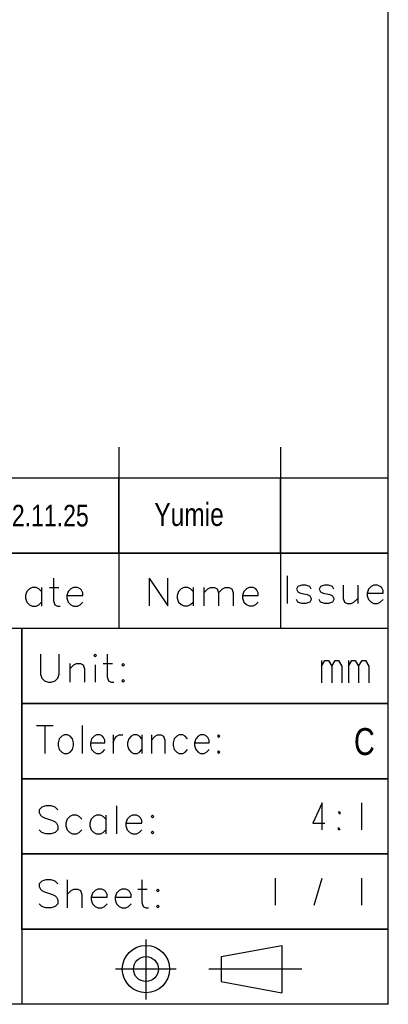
# Model space of a CAD drawing. Extents: x 0 to 189, y 4 to 276.
# Tile 4 of 6: x 161 to 189, y 4 to 77. Entities that reach past the tile are written whole.
import ezdxf

# ---------------------------------------------------------------- set-up
doc = ezdxf.new("R2010")
doc.units = 0
doc.header["$LTSCALE"] = 19.36
doc.layers.get('0').update_dxf_attribs({"linetype": 'CONTINUOUS'})
doc.styles.get("Standard").update_dxf_attribs({"font": 'txt', "width": 0.8})

# ---------------------------------------------------------------- blocks, each defined once
blk = doc.blocks.new('*U22')
at = {"color": 0, "width": 0.8}
blk.add_text('2022.11.25', height=1.6, dxfattribs=at).set_placement((157.744, 39.141))
blk = doc.blocks.new('*U23')
at = {"color": 0, "width": 0.8}
blk.add_text('Yumie', height=1.7, dxfattribs=at).set_placement((171.175, 39.173))
blk = doc.blocks.new('*U25')
at = {"width": 0.8}
blk.add_text('C', height=2, dxfattribs=at).set_placement((185.994, 22.162))

msp = doc.modelspace()

# ---------------------------------------------------------------- linework, layer by layer
at = {"color": 0, "linetype": 'CONTINUOUS'}
for p, q in [((188.542, 3.653), (188.542, 275.551)), ((168.54, 45.028), (168.54, 31.562)), ((180.54, 45.028), (180.54, 31.562)), ((188.542, 42.726), (113.282, 42.726)), ((168.54, 37.144), (168.54, 42.726)), ((180.54, 37.144), (180.54, 42.726)), ((188.542, 37.144), (188.542, 42.726)), ((188.542, 37.144), (113.282, 37.144)), ((113.282, 37.144), (188.542, 37.144)), ((163.698, 35.303), (163.698, 33.623)), ((170.792, 35.304), (172.176, 33.229)), ((170.792, 35.304), (170.792, 33.229)), ((172.176, 33.229), (172.176, 35.304)), ((181.034, 35.479), (181.034, 33.402)), ((161.918, 34.512), (161.72, 34.315)), ((162.116, 34.611), (161.918, 34.512)), ((162.412, 34.611), (162.116, 34.611)), ((162.61, 34.512), (162.412, 34.611)), ((162.807, 34.315), (162.61, 34.512)), ((162.807, 34.611), (162.807, 33.228)), ((163.4, 34.611), (164.093, 34.611)), ((164.982, 34.512), (164.783, 34.315)), ((165.18, 34.611), (164.982, 34.512)), ((165.476, 34.611), (165.18, 34.611)), ((165.674, 34.512), (165.476, 34.611)), ((165.772, 34.413), (165.674, 34.512)), ((165.871, 34.216), (165.772, 34.413)), ((173.165, 34.514), (172.966, 34.316)), ((173.361, 34.612), (173.165, 34.514)), ((173.659, 34.612), (173.361, 34.612)), ((173.855, 34.514), (173.659, 34.612)), ((174.054, 34.316), (173.855, 34.514)), ((174.054, 34.612), (174.054, 33.229)), ((174.844, 34.612), (174.844, 33.229)), ((174.844, 34.217), (175.141, 34.514)), ((175.141, 34.514), (175.338, 34.612)), ((175.338, 34.612), (175.635, 34.612)), ((175.635, 34.612), (175.832, 34.514)), ((175.832, 34.514), (175.931, 34.217)), ((175.931, 34.217), (176.227, 34.514)), ((176.227, 34.514), (176.425, 34.612)), ((176.425, 34.612), (176.722, 34.612)), ((176.722, 34.612), (176.919, 34.514)), ((176.919, 34.514), (177.018, 34.217)), ((178.006, 34.514), (177.808, 34.316)), ((178.204, 34.612), (178.006, 34.514)), ((178.5, 34.612), (178.204, 34.612)), ((178.699, 34.514), (178.5, 34.612)), ((178.796, 34.415), (178.699, 34.514)), ((178.895, 34.217), (178.796, 34.415)), ((181.824, 34.687), (181.725, 34.489)), ((181.725, 34.489), (181.824, 34.292)), ((182.122, 34.786), (181.824, 34.687)), ((182.417, 34.786), (182.122, 34.786)), ((182.713, 34.687), (182.417, 34.786)), ((182.812, 34.489), (182.713, 34.687)), ((183.505, 34.687), (183.406, 34.489)), ((183.406, 34.489), (183.505, 34.292)), ((183.801, 34.786), (183.505, 34.687)), ((184.098, 34.786), (183.801, 34.786)), ((184.394, 34.687), (184.098, 34.786)), ((184.493, 34.489), (184.394, 34.687)), ((185.184, 34.786), (185.184, 33.797)), ((186.271, 34.786), (186.271, 33.402)), ((187.062, 34.489), (186.963, 34.193)), ((187.259, 34.687), (187.062, 34.489)), ((187.457, 34.786), (187.259, 34.687)), ((187.753, 34.786), (187.457, 34.786)), ((187.951, 34.687), (187.753, 34.786)), ((188.05, 34.588), (187.951, 34.687)), ((188.15, 34.39), (188.05, 34.588)), ((188.15, 34.193), (188.15, 34.39)), ((161.72, 34.315), (161.622, 34.018)), ((161.622, 34.018), (161.622, 33.819)), ((161.622, 33.819), (161.72, 33.523)), ((164.783, 34.315), (164.686, 34.018)), ((164.686, 34.018), (165.871, 34.018)), ((164.686, 34.018), (164.686, 33.819)), ((164.686, 33.819), (164.783, 33.523)), ((165.871, 34.018), (165.871, 34.216)), ((172.966, 34.316), (172.867, 34.019)), ((172.867, 34.019), (172.867, 33.822)), ((172.867, 33.822), (172.966, 33.525)), ((175.931, 34.217), (175.931, 33.229)), ((177.018, 34.217), (177.018, 33.229)), ((177.808, 34.316), (177.71, 34.019)), ((177.71, 34.019), (178.895, 34.019)), ((177.71, 34.019), (177.71, 33.822)), ((177.71, 33.822), (177.808, 33.525)), ((178.895, 34.019), (178.895, 34.217)), ((181.824, 33.501), (181.725, 33.699)), ((181.824, 34.292), (182.022, 34.193)), ((182.022, 34.193), (182.517, 34.094)), ((182.517, 34.094), (182.713, 33.995)), ((182.713, 33.995), (182.812, 33.797)), ((182.812, 33.699), (182.713, 33.501)), ((182.812, 33.797), (182.812, 33.699)), ((183.505, 33.501), (183.406, 33.699)), ((183.505, 34.292), (183.701, 34.193)), ((183.701, 34.193), (184.195, 34.094)), ((184.195, 34.094), (184.394, 33.995)), ((184.394, 33.995), (184.493, 33.797)), ((184.493, 33.699), (184.394, 33.501)), ((184.493, 33.797), (184.493, 33.699)), ((185.184, 33.797), (185.283, 33.501)), ((185.975, 33.501), (186.271, 33.797)), ((186.963, 34.193), (188.15, 34.193)), ((186.963, 34.193), (186.963, 33.995)), ((186.963, 33.995), (187.062, 33.699)), ((187.062, 33.699), (187.259, 33.501)), ((187.951, 33.501), (188.15, 33.699)), ((161.72, 33.523), (161.918, 33.325)), ((161.918, 33.325), (162.116, 33.228)), ((162.116, 33.228), (162.412, 33.228)), ((162.412, 33.228), (162.61, 33.325)), ((162.61, 33.325), (162.807, 33.523)), ((163.698, 33.623), (163.795, 33.325)), ((163.795, 33.325), (163.993, 33.228)), ((163.993, 33.228), (164.192, 33.228)), ((164.783, 33.523), (164.982, 33.325)), ((164.982, 33.325), (165.18, 33.228)), ((165.18, 33.228), (165.476, 33.228)), ((165.476, 33.228), (165.674, 33.325)), ((165.674, 33.325), (165.871, 33.523)), ((172.966, 33.525), (173.165, 33.328)), ((173.165, 33.328), (173.361, 33.229)), ((173.361, 33.229), (173.659, 33.229)), ((173.659, 33.229), (173.855, 33.328)), ((173.855, 33.328), (174.054, 33.525)), ((177.808, 33.525), (178.006, 33.328)), ((178.006, 33.328), (178.204, 33.229)), ((178.204, 33.229), (178.5, 33.229)), ((178.5, 33.229), (178.699, 33.328)), ((178.699, 33.328), (178.895, 33.525)), ((182.122, 33.402), (181.824, 33.501)), ((182.417, 33.402), (182.122, 33.402)), ((182.713, 33.501), (182.417, 33.402)), ((183.801, 33.402), (183.505, 33.501)), ((184.098, 33.402), (183.801, 33.402)), ((184.394, 33.501), (184.098, 33.402)), ((185.283, 33.501), (185.481, 33.402)), ((185.481, 33.402), (185.777, 33.402)), ((185.777, 33.402), (185.975, 33.501)), ((187.259, 33.501), (187.457, 33.402)), ((187.457, 33.402), (187.753, 33.402)), ((187.753, 33.402), (187.951, 33.501)), ((188.542, 31.562), (113.282, 31.562)), ((188.542, 31.562), (161.337, 31.562)), ((161.337, 9.235), (161.337, 31.562)), ((161.337, 31.562), (161.337, 3.653)), ((188.542, 9.235), (188.542, 31.562)), ((162.736, 29.645), (162.736, 28.162)), ((164.119, 28.162), (164.119, 29.645)), ((166.788, 29.645), (166.688, 29.545)), ((166.688, 29.545), (166.788, 29.448)), ((166.887, 29.545), (166.788, 29.645)), ((166.788, 29.448), (166.887, 29.545)), ((167.677, 29.645), (167.677, 27.964)), ((164.91, 28.952), (164.91, 27.569)), ((164.91, 28.557), (165.206, 28.855)), ((165.206, 28.855), (165.404, 28.952)), ((165.404, 28.952), (165.7, 28.952)), ((165.7, 28.952), (165.898, 28.855)), ((165.898, 28.855), (165.998, 28.557)), ((165.998, 28.557), (165.998, 27.569)), ((166.788, 28.855), (166.788, 27.569)), ((167.381, 28.952), (168.073, 28.952)), ((168.863, 28.952), (168.764, 28.855)), ((168.764, 28.855), (168.863, 28.756)), ((168.962, 28.855), (168.863, 28.952)), ((168.863, 28.756), (168.962, 28.855)), ((183.592, 29.188), (183.592, 27.521)), ((183.592, 28.771), (183.842, 29.188)), ((183.842, 29.188), (184.092, 29.188)), ((184.092, 29.188), (184.342, 28.771)), ((184.342, 28.771), (184.592, 29.188)), ((184.342, 28.771), (184.342, 27.521)), ((184.592, 29.188), (184.842, 29.188)), ((184.842, 29.188), (185.092, 28.771)), ((185.092, 28.771), (185.092, 27.521)), ((185.592, 29.188), (185.592, 27.521)), ((185.592, 28.771), (185.842, 29.188)), ((185.842, 29.188), (186.092, 29.188)), ((186.092, 29.188), (186.342, 28.771)), ((186.342, 28.771), (186.592, 29.188)), ((186.342, 28.771), (186.342, 27.521)), ((186.592, 29.188), (186.842, 29.188)), ((186.842, 29.188), (187.092, 28.771)), ((187.092, 28.771), (187.092, 27.521)), ((162.736, 28.162), (162.835, 27.865)), ((162.835, 27.865), (163.033, 27.668)), ((163.823, 27.668), (164.021, 27.865)), ((164.021, 27.865), (164.119, 28.162)), ((167.677, 27.964), (167.776, 27.668)), ((163.033, 27.668), (163.329, 27.569)), ((163.329, 27.569), (163.527, 27.569)), ((163.527, 27.569), (163.823, 27.668)), ((167.776, 27.668), (167.974, 27.569)), ((167.974, 27.569), (168.171, 27.569)), ((168.863, 27.766), (168.764, 27.668)), ((168.764, 27.668), (168.863, 27.569)), ((168.962, 27.668), (168.863, 27.766)), ((168.863, 27.569), (168.962, 27.668)), ((188.542, 25.98), (161.337, 25.98)), ((161.337, 25.98), (188.542, 25.98)), ((162.43, 24.355), (163.675, 24.355)), ((163.052, 24.355), (163.052, 22.279)), ((165.81, 24.355), (165.81, 22.279)), ((164.298, 23.565), (164.119, 23.367)), ((164.475, 23.662), (164.298, 23.565)), ((164.742, 23.662), (164.475, 23.662)), ((164.921, 23.565), (164.742, 23.662)), ((165.098, 23.367), (164.921, 23.565)), ((166.699, 23.565), (166.521, 23.367)), ((166.876, 23.662), (166.699, 23.565)), ((167.144, 23.662), (166.876, 23.662)), ((167.322, 23.565), (167.144, 23.662)), ((167.41, 23.466), (167.322, 23.565)), ((167.499, 23.267), (167.41, 23.466)), ((168.122, 23.662), (168.122, 22.279)), ((168.211, 23.367), (168.388, 23.565)), ((168.388, 23.565), (168.567, 23.662)), ((168.567, 23.662), (168.833, 23.662)), ((169.456, 23.565), (169.279, 23.367)), ((169.634, 23.662), (169.456, 23.565)), ((169.9, 23.662), (169.634, 23.662)), ((170.079, 23.565), (169.9, 23.662)), ((170.256, 23.367), (170.079, 23.565)), ((170.256, 23.662), (170.256, 22.279)), ((170.968, 23.662), (170.968, 22.279)), ((170.968, 23.267), (171.234, 23.565)), ((171.234, 23.565), (171.413, 23.662)), ((171.413, 23.662), (171.679, 23.662)), ((171.679, 23.662), (171.857, 23.565)), ((171.857, 23.565), (171.946, 23.267)), ((172.836, 23.565), (172.657, 23.367)), ((173.014, 23.662), (172.836, 23.565)), ((173.28, 23.662), (173.014, 23.662)), ((173.458, 23.565), (173.28, 23.662)), ((173.637, 23.367), (173.458, 23.565)), ((174.437, 23.565), (174.259, 23.367)), ((174.614, 23.662), (174.437, 23.565)), ((174.881, 23.662), (174.614, 23.662)), ((175.06, 23.565), (174.881, 23.662)), ((175.148, 23.466), (175.06, 23.565)), ((175.237, 23.267), (175.148, 23.466)), ((175.949, 23.662), (175.86, 23.565)), ((175.86, 23.565), (175.949, 23.466)), ((176.037, 23.565), (175.949, 23.662)), ((175.949, 23.466), (176.037, 23.565)), ((164.119, 23.367), (164.03, 23.069)), ((164.03, 23.069), (164.03, 22.872)), ((164.03, 22.872), (164.119, 22.575)), ((165.187, 23.069), (165.098, 23.367)), ((165.098, 22.575), (165.187, 22.872)), ((165.187, 22.872), (165.187, 23.069)), ((166.521, 23.367), (166.433, 23.069)), ((166.433, 23.069), (167.499, 23.069)), ((166.433, 23.069), (166.433, 22.872)), ((166.433, 22.872), (166.521, 22.575)), ((167.499, 23.069), (167.499, 23.267)), ((168.122, 23.069), (168.211, 23.367)), ((169.279, 23.367), (169.19, 23.069)), ((169.19, 23.069), (169.19, 22.872)), ((169.19, 22.872), (169.279, 22.575)), ((171.946, 23.267), (171.946, 22.279)), ((172.657, 23.367), (172.568, 23.069)), ((172.568, 23.069), (172.568, 22.872)), ((172.568, 22.872), (172.657, 22.575)), ((174.259, 23.367), (174.169, 23.069)), ((174.169, 23.069), (175.237, 23.069)), ((174.169, 23.069), (174.169, 22.872)), ((174.169, 22.872), (174.259, 22.575)), ((175.237, 23.069), (175.237, 23.267)), ((164.119, 22.575), (164.298, 22.378)), ((164.298, 22.378), (164.475, 22.279)), ((164.475, 22.279), (164.742, 22.279)), ((164.742, 22.279), (164.921, 22.378)), ((164.921, 22.378), (165.098, 22.575)), ((166.521, 22.575), (166.699, 22.378)), ((166.699, 22.378), (166.876, 22.279)), ((166.876, 22.279), (167.144, 22.279)), ((167.144, 22.279), (167.322, 22.378)), ((167.322, 22.378), (167.499, 22.575)), ((169.279, 22.575), (169.456, 22.378)), ((169.456, 22.378), (169.634, 22.279)), ((169.634, 22.279), (169.9, 22.279)), ((169.9, 22.279), (170.079, 22.378)), ((170.079, 22.378), (170.256, 22.575)), ((172.657, 22.575), (172.836, 22.378)), ((172.836, 22.378), (173.014, 22.279)), ((173.014, 22.279), (173.28, 22.279)), ((173.28, 22.279), (173.458, 22.378)), ((173.458, 22.378), (173.637, 22.575)), ((174.259, 22.575), (174.437, 22.378)), ((174.437, 22.378), (174.614, 22.279)), ((174.614, 22.279), (174.881, 22.279)), ((174.881, 22.279), (175.06, 22.378)), ((175.06, 22.378), (175.237, 22.575)), ((175.949, 22.476), (175.86, 22.378)), ((175.86, 22.378), (175.949, 22.279)), ((176.037, 22.378), (175.949, 22.476)), ((175.949, 22.279), (176.037, 22.378)), ((188.542, 20.398), (161.337, 20.398)), ((161.337, 20.398), (188.542, 20.398)), ((162.835, 18.299), (162.637, 18.1)), ((163.131, 18.398), (162.835, 18.299)), ((163.527, 18.398), (163.131, 18.398)), ((163.823, 18.299), (163.527, 18.398)), ((164.021, 18.1), (163.823, 18.299)), ((168.369, 18.398), (168.369, 16.321)), ((183.642, 18.607), (182.942, 17.107)), ((183.642, 16.607), (183.642, 18.607)), ((186.542, 18.607), (186.542, 16.607)), ((162.637, 18.1), (162.637, 17.904)), ((162.637, 17.904), (162.736, 17.705)), ((162.736, 17.705), (162.835, 17.606)), ((162.835, 17.606), (163.033, 17.507)), ((164.91, 17.606), (164.712, 17.408)), ((165.109, 17.705), (164.91, 17.606)), ((165.404, 17.705), (165.109, 17.705)), ((165.603, 17.606), (165.404, 17.705)), ((165.799, 17.408), (165.603, 17.606)), ((166.688, 17.606), (166.492, 17.408)), ((166.887, 17.705), (166.688, 17.606)), ((167.182, 17.705), (166.887, 17.705)), ((167.381, 17.606), (167.182, 17.705)), ((167.579, 17.408), (167.381, 17.606)), ((167.579, 17.705), (167.579, 16.321)), ((169.357, 17.606), (169.159, 17.408)), ((169.555, 17.705), (169.357, 17.606)), ((169.851, 17.705), (169.555, 17.705)), ((170.049, 17.606), (169.851, 17.705)), ((170.148, 17.507), (170.049, 17.606)), ((171.037, 17.705), (170.938, 17.606)), ((170.938, 17.606), (171.037, 17.507)), ((171.137, 17.606), (171.037, 17.705)), ((171.037, 17.507), (171.137, 17.606)), ((184.942, 17.774), (184.842, 17.941)), ((184.842, 17.941), (184.942, 17.941)), ((184.942, 17.941), (184.942, 17.774)), ((163.033, 17.507), (163.625, 17.31)), ((163.625, 17.31), (163.823, 17.211)), ((163.823, 17.211), (163.922, 17.112)), ((163.922, 17.112), (164.021, 16.914)), ((164.021, 16.914), (164.021, 16.618)), ((164.712, 17.408), (164.613, 17.112)), ((164.613, 17.112), (164.613, 16.914)), ((164.613, 16.914), (164.712, 16.618)), ((166.492, 17.408), (166.393, 17.112)), ((166.393, 17.112), (166.393, 16.914)), ((166.393, 16.914), (166.492, 16.618)), ((169.159, 17.408), (169.061, 17.112)), ((169.061, 17.112), (170.246, 17.112)), ((169.061, 17.112), (169.061, 16.914)), ((169.061, 16.914), (169.159, 16.618)), ((170.246, 17.31), (170.148, 17.507)), ((170.246, 17.112), (170.246, 17.31)), ((182.942, 17.107), (183.842, 17.107)), ((162.835, 16.42), (162.637, 16.618)), ((163.131, 16.321), (162.835, 16.42)), ((163.527, 16.321), (163.131, 16.321)), ((163.823, 16.42), (163.527, 16.321)), ((164.021, 16.618), (163.823, 16.42)), ((164.712, 16.618), (164.91, 16.42)), ((164.91, 16.42), (165.109, 16.321)), ((165.109, 16.321), (165.404, 16.321)), ((165.404, 16.321), (165.603, 16.42)), ((165.603, 16.42), (165.799, 16.618)), ((166.492, 16.618), (166.688, 16.42)), ((166.688, 16.42), (166.887, 16.321)), ((166.887, 16.321), (167.182, 16.321)), ((167.182, 16.321), (167.381, 16.42)), ((167.381, 16.42), (167.579, 16.618)), ((169.159, 16.618), (169.357, 16.42)), ((169.357, 16.42), (169.555, 16.321)), ((169.555, 16.321), (169.851, 16.321)), ((169.851, 16.321), (170.049, 16.42)), ((170.049, 16.42), (170.246, 16.618)), ((171.037, 16.519), (170.938, 16.42)), ((170.938, 16.42), (171.037, 16.321)), ((171.137, 16.42), (171.037, 16.519)), ((171.037, 16.321), (171.137, 16.42)), ((184.842, 16.607), (184.842, 16.774)), ((184.842, 16.774), (184.942, 16.607)), ((184.942, 16.607), (184.842, 16.607)), ((161.337, 14.817), (188.542, 14.817)), ((188.542, 14.816), (161.337, 14.816)), ((162.834, 12.801), (162.638, 12.603)), ((162.638, 12.603), (162.638, 12.405)), ((163.131, 12.9), (162.834, 12.801)), ((163.527, 12.9), (163.131, 12.9)), ((163.824, 12.801), (163.527, 12.9)), ((164.02, 12.603), (163.824, 12.801)), ((164.713, 12.9), (164.713, 10.824)), ((170.247, 12.9), (170.247, 11.219)), ((180.142, 13.026), (180.142, 11.026)), ((183.042, 11.026), (183.642, 13.026)), ((186.542, 13.026), (186.542, 11.026)), ((162.638, 12.405), (162.737, 12.207)), ((162.737, 12.207), (162.834, 12.108)), ((162.834, 12.108), (163.032, 12.009)), ((163.032, 12.009), (163.626, 11.813)), ((163.626, 11.813), (163.824, 11.714)), ((163.824, 11.714), (163.921, 11.615)), ((164.713, 11.813), (165.01, 12.108)), ((165.01, 12.108), (165.206, 12.207)), ((165.206, 12.207), (165.503, 12.207)), ((165.503, 12.207), (165.701, 12.108)), ((165.701, 12.108), (165.8, 11.813)), ((165.8, 11.813), (165.8, 10.824)), ((166.59, 11.911), (166.491, 11.615)), ((166.788, 12.108), (166.59, 11.911)), ((166.986, 12.207), (166.788, 12.108)), ((167.283, 12.207), (166.986, 12.207)), ((167.479, 12.108), (167.283, 12.207)), ((167.578, 12.009), (167.479, 12.108)), ((167.677, 11.813), (167.578, 12.009)), ((167.677, 11.615), (167.677, 11.813)), ((168.369, 11.911), (168.271, 11.615)), ((168.566, 12.108), (168.369, 11.911)), ((168.764, 12.207), (168.566, 12.108)), ((169.061, 12.207), (168.764, 12.207)), ((169.259, 12.108), (169.061, 12.207)), ((169.357, 12.009), (169.259, 12.108)), ((169.456, 11.813), (169.357, 12.009)), ((169.456, 11.615), (169.456, 11.813)), ((169.95, 12.207), (170.642, 12.207)), ((171.432, 12.207), (171.334, 12.108)), ((171.334, 12.108), (171.432, 12.009)), ((171.531, 12.108), (171.432, 12.207)), ((171.432, 12.009), (171.531, 12.108)), ((162.834, 10.923), (162.638, 11.12)), ((164.02, 11.12), (163.824, 10.923)), ((163.921, 11.615), (164.02, 11.417)), ((164.02, 11.417), (164.02, 11.12)), ((166.491, 11.615), (167.677, 11.615)), ((166.491, 11.615), (166.491, 11.417)), ((166.491, 11.417), (166.59, 11.12)), ((166.59, 11.12), (166.788, 10.923)), ((167.479, 10.923), (167.677, 11.12)), ((168.271, 11.615), (169.456, 11.615)), ((168.271, 11.615), (168.271, 11.417)), ((168.271, 11.417), (168.369, 11.12)), ((168.369, 11.12), (168.566, 10.923)), ((169.259, 10.923), (169.456, 11.12)), ((170.247, 11.219), (170.346, 10.923)), ((171.432, 11.021), (171.334, 10.923)), ((171.531, 10.923), (171.432, 11.021)), ((163.131, 10.824), (162.834, 10.923)), ((163.527, 10.824), (163.131, 10.824)), ((163.824, 10.923), (163.527, 10.824)), ((166.788, 10.923), (166.986, 10.824)), ((166.986, 10.824), (167.283, 10.824)), ((167.283, 10.824), (167.479, 10.923)), ((168.566, 10.923), (168.764, 10.824)), ((168.764, 10.824), (169.061, 10.824)), ((169.061, 10.824), (169.259, 10.923)), ((170.346, 10.923), (170.543, 10.824)), ((170.543, 10.824), (170.741, 10.824)), ((171.334, 10.923), (171.432, 10.824)), ((171.432, 10.824), (171.531, 10.923)), ((188.542, 9.235), (161.337, 9.235)), ((161.337, 9.235), (188.542, 9.235)), ((170.555, 8.472), (170.555, 4.018)), ((176.134, 7.193), (180.65, 8.022)), ((180.65, 8.022), (180.65, 4.512)), ((176.134, 7.193), (176.134, 5.342)), ((172.804, 6.267), (168.305, 6.267)), ((182.129, 6.267), (175.212, 6.267)), ((176.134, 5.342), (180.65, 4.512)), ((188.542, 3.653), (0, 3.653))]:
    msp.add_line(p, q, dxfattribs=at)
for radius in [1.755, 0.925]:
    msp.add_circle((170.555, 6.267), radius, dxfattribs=at)

# ---------------------------------------------------------------- block references
for name in ['*U23', '*U22', '*U25']:
    msp.add_blockref(name, (0, 0))

doc.saveas('drawing.dxf')
